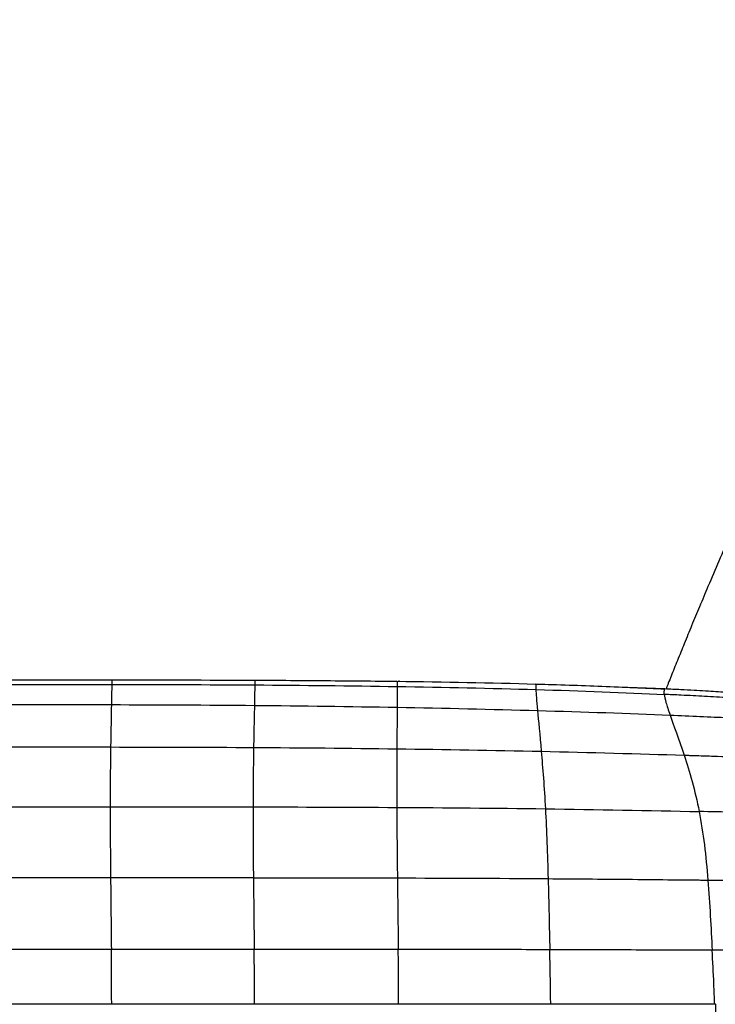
# Paper-space layout '_Right' of a CAD drawing. Header units: millimetres. Extents: x -155 to 619, y 0 to 686.
# Tile 8 of 9: x 330 to 451, y 466 to 637. Entities that reach past the tile are written whole.
import ezdxf

# ---------------------------------------------------------------- set-up
doc = ezdxf.new("R2010")
doc.units = ezdxf.units.MM

psp = doc.layouts.new('_Right')

# ---------------------------------------------------------------- linework, layer by layer
at = {"color": 7, "linetype": 'Continuous', "lineweight": 25}
for p, q in [((395.94, 522.22), (395.73, 522.22)), ((441.96, 520.89), (419.56, 521.75)), ((345.78, 488.12), (320.99, 488.12)), ((370.57, 488.12), (345.78, 488.12)), ((450.75, 466.18), (-6.83, 466.18))]:
    psp.add_line(p, q, dxfattribs=at)
at = {"color": 7, "linetype": 'Continuous', "lineweight": 25, "flags": 128}
for points in [[(345.91, 475.69), (340.74, 475.69), (330.93, 475.69), (329.4, 475.69), (323.26, 475.69), (321.12, 475.69)], [(370.71, 475.69), (366.95, 475.69), (359.45, 475.69), (352.68, 475.69), (345.91, 475.69)], [(450.75, 466.18), (450.75, 465.99), (450.75, 465.44), (450.75, 464.63), (450.75, 463.68), (450.75, 462.72), (450.75, 461.91), (450.75, 461.37), (450.75, 461.18), (450.75, 461.18)]]:
    psp.add_lwpolyline(points, dxfattribs=at)
at = {"color": 7, "linetype": 'Continuous', "lineweight": 25}
for points, knots in [([(502.61, 637.01), (502.61, 637.01), (502.61, 637.02), (502.58, 636.98), (502.5, 636.88), (502.38, 636.72), (502.21, 636.49), (501.98, 636.19), (501.7, 635.82), (501.37, 635.37), (500.97, 634.84), (500.52, 634.22), (500, 633.5), (499.43, 632.72), (498.83, 631.87), (498.2, 630.98), (497.51, 630), (496.76, 628.91), (495.94, 627.71), (494.75, 625.97), (493.09, 623.48), (491.05, 620.33), (488.88, 616.92), (486.59, 613.23), (483.91, 608.78), (480.9, 603.62), (477.61, 597.76), (474.59, 592.18), (471.86, 586.95), (469.44, 582.21), (467.41, 578.11), (465.82, 574.85), (464.66, 572.45), (463.53, 570.06), (462.04, 566.89), (460.07, 562.66), (457.78, 557.63), (455.52, 552.59), (453.4, 547.78), (451.41, 543.2), (449.64, 539.06), (448.07, 535.33), (446.71, 532.05), (445.43, 528.93), (444.39, 526.37), (443.61, 524.44), (443.07, 523.1), (442.59, 521.88), (442.32, 521.2), (442.19, 520.88)], [0, 0, 0, 0, 0.0186034, 0.0710391, 0.1189419, 0.1623778, 0.201458, 0.2363342, 0.2671949, 0.2942945, 0.317953, 0.3384737, 0.3561389, 0.3712178, 0.3825032, 0.3922103, 0.40057, 0.4079082, 0.4146379, 0.4211614, 0.4348173, 0.4506492, 0.4692311, 0.4905669, 0.51438, 0.5491759, 0.5860801, 0.6233132, 0.6503132, 0.6757235, 0.699179, 0.7102706, 0.7211008, 0.7318752, 0.7427697, 0.7653011, 0.7938986, 0.8236419, 0.8535114, 0.8824036, 0.909311, 0.929629, 0.9476748, 0.9632959, 0.9766556, 0.9827303, 0.9886347, 0.9946473, 1, 1, 1, 1]), ([(370.8, 522.41), (374.93, 522.4), (379.07, 522.37), (387.32, 522.31), (391.43, 522.27), (395.51, 522.22)], [0, 0, 0, 0, 0.5, 0.5, 1, 1, 1, 1]), ([(395.51, 522.22), (395.51, 522.22), (395.51, 522.17), (395.52, 521.89), (395.52, 521.66), (395.52, 521.32)], [0, 0, 0, 0, 0.5, 0.5, 1, 1, 1, 1]), ([(419.56, 521.75), (423.47, 521.64), (427.32, 521.51), (432.95, 521.3), (434.8, 521.22), (437.52, 521.1), (438.42, 521.06), (439.76, 521), (440.2, 520.98), (441.09, 520.94), (441.53, 520.91), (441.96, 520.89)], [0, 0, 0, 0, 0.5, 0.5, 0.75, 0.75, 0.875, 0.875, 0.9375, 0.9375, 1, 1, 1, 1]), ([(441.89, 519.95), (441.88, 520.1), (441.87, 520.23), (441.88, 520.45), (441.89, 520.54), (441.91, 520.69), (441.93, 520.75), (441.95, 520.84), (441.96, 520.86), (441.96, 520.88)], [0, 0, 0, 0, 0.25, 0.25, 0.5, 0.5, 0.75, 0.75, 1, 1, 1, 1]), ([(441.89, 519.95), (441.93, 519.6), (442.02, 519.14), (442.35, 517.96), (442.58, 517.24), (442.89, 516.36)], [0, 0, 0, 0, 0.5, 0.5, 1, 1, 1, 1]), ([(457.05, 519.09), (456.79, 519.11), (456.27, 519.14), (455.47, 519.2), (454.66, 519.25), (453.82, 519.31), (452.59, 519.38), (450.95, 519.48), (448.92, 519.59), (446.86, 519.7), (445.01, 519.8), (443.35, 519.88), (442.38, 519.93), (441.89, 519.95)], [0, 0, 0, 0, 0.051198, 0.103775, 0.157702, 0.212945, 0.269473, 0.401227, 0.538896, 0.671433, 0.808325, 0.903304, 1, 1, 1, 1]), ([(447.54, 520.6), (447.4, 520.61), (447.25, 520.62), (447.1, 520.62), (446.33, 520.67), (445.55, 520.71), (444.77, 520.75), (443.84, 520.8), (442.9, 520.85), (441.96, 520.89)], [-0.000438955, -0.000438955, -0.000438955, -0.000438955, 0, 0, 0, 0.002332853, 0.002332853, 0.002332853, 0.005148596, 0.005148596, 0.005148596, 0.005148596]), ([(460.57, 519.7), (460.13, 519.74), (459.26, 519.81), (457.96, 519.92), (456.5, 520.03), (454.86, 520.15), (452.48, 520.31), (450.04, 520.46), (448.21, 520.56), (447.54, 520.6)], [0, 0, 0, 0, 0.10181, 0.200916, 0.298283, 0.43817, 0.578187, 0.846943, 1, 1, 1, 1]), ([(370.75, 518.04), (370.73, 517.14), (370.71, 516.06), (370.65, 513.61), (370.63, 512.23), (370.6, 510.74)], [0, 0, 0, 0, 0.5, 0.5, 1, 1, 1, 1]), ([(442.89, 516.36), (446.45, 516.21), (449.83, 516.06), (456.05, 515.77), (458.91, 515.62), (461.43, 515.47)], [0, 0, 0, 0, 0.5, 0.5, 1, 1, 1, 1]), ([(345.79, 510.82), (345.76, 509.32), (345.74, 507.69), (345.71, 504.23), (345.7, 502.39), (345.7, 500.45)], [0, 0, 0, 0, 0.5, 0.5, 1, 1, 1, 1]), ([(370.6, 510.74), (370.58, 509.24), (370.55, 507.63), (370.52, 504.18), (370.5, 502.36), (370.5, 500.43)], [0, 0, 0, 0, 0.5, 0.5, 1, 1, 1, 1]), ([(395.46, 510.51), (395.45, 509.04), (395.45, 507.45), (395.44, 504.06), (395.44, 502.26), (395.45, 500.34)], [0, 0, 0, 0, 0.5, 0.5, 1, 1, 1, 1]), ([(420.53, 510.07), (420.66, 508.63), (420.78, 507.07), (421.03, 503.75), (421.15, 501.98), (421.25, 500.1)], [0, 0, 0, 0, 0.5, 0.5, 1, 1, 1, 1]), ([(445.34, 509.4), (445.81, 507.99), (446.28, 506.46), (447.17, 503.2), (447.59, 501.47), (447.94, 499.62)], [0, 0, 0, 0, 0.5, 0.5, 1, 1, 1, 1]), ([(445.34, 509.4), (445.59, 509.39), (445.83, 509.39), (446.33, 509.37), (447.06, 509.35), (448.76, 509.29), (450.2, 509.25), (453.04, 509.15), (454.88, 509.09), (460.24, 508.89), (463.58, 508.76), (466.62, 508.64)], [0, 0, 0, 0, 0.03125, 0.03125, 0.0625, 0.125, 0.25, 0.25, 0.5, 0.5, 1, 1, 1, 1]), ([(345.7, 500.45), (345.7, 498.51), (345.71, 496.49), (345.74, 492.36), (345.76, 490.24), (345.78, 488.12)], [0, 0, 0, 0, 0.5, 0.5, 1, 1, 1, 1]), ([(370.5, 500.43), (370.5, 498.5), (370.51, 496.48), (370.53, 492.35), (370.55, 490.24), (370.57, 488.12)], [0, 0, 0, 0, 0.5, 0.5, 1, 1, 1, 1]), ([(395.45, 500.34), (395.46, 498.43), (395.48, 496.43), (395.52, 492.32), (395.54, 490.22), (395.56, 488.1)], [0, 0, 0, 0, 0.5, 0.5, 1, 1, 1, 1]), ([(421.25, 500.1), (421.35, 498.21), (421.44, 496.24), (421.6, 492.17), (421.66, 490.08), (421.72, 487.98)], [0, 0, 0, 0, 0.5, 0.5, 1, 1, 1, 1]), ([(447.94, 499.62), (448.3, 497.78), (448.59, 495.84), (449.09, 491.85), (449.29, 489.8), (449.45, 487.73)], [0, 0, 0, 0, 0.5, 0.5, 1, 1, 1, 1]), ([(472.16, 499.07), (471.16, 499.1), (470.16, 499.12), (468.16, 499.17), (467.15, 499.19), (464.13, 499.26), (462.11, 499.31), (458.07, 499.4), (456.05, 499.45), (452, 499.54), (449.97, 499.58), (447.94, 499.62)], [0, 0, 0, 0, 0.125, 0.125, 0.25, 0.25, 0.5, 0.5, 0.75, 0.75, 1, 1, 1, 1]), ([(345.78, 488.12), (345.8, 486), (345.83, 483.87), (345.87, 479.7), (345.9, 477.66), (345.91, 475.69)], [0, 0, 0, 0, 0.5, 0.5, 1, 1, 1, 1]), ([(370.57, 488.12), (370.6, 486), (370.62, 483.87), (370.67, 479.7), (370.69, 477.66), (370.71, 475.69)], [0, 0, 0, 0, 0.5, 0.5, 1, 1, 1, 1]), ([(370.57, 488.12), (374.71, 488.12), (378.84, 488.12), (387.15, 488.11), (391.34, 488.11), (395.56, 488.1)], [0, 0, 0, 0, 0.5, 0.5, 1, 1, 1, 1]), ([(395.56, 488.1), (395.59, 485.98), (395.62, 483.86), (395.67, 479.7), (395.69, 477.65), (395.71, 475.69)], [0, 0, 0, 0, 0.5, 0.5, 1, 1, 1, 1]), ([(421.72, 487.98), (421.78, 485.88), (421.83, 483.78), (421.93, 479.63), (421.97, 477.6), (422.01, 475.64)], [0, 0, 0, 0, 0.5, 0.5, 1, 1, 1, 1]), ([(421.72, 487.98), (426.24, 487.95), (430.87, 487.91), (437.85, 487.85), (440.18, 487.82), (443.66, 487.79), (445.41, 487.77), (447.43, 487.75), (448.44, 487.74), (448.88, 487.74), (449.17, 487.73), (449.31, 487.73), (449.45, 487.73)], [0, 0, 0, 0, 0.5, 0.5, 0.75, 0.75, 0.875, 0.9375, 0.96875, 0.984375, 0.984375, 1, 1, 1, 1]), ([(449.45, 487.73), (449.62, 485.66), (449.76, 483.59), (450, 479.5), (450.1, 477.49), (450.2, 475.55)], [0, 0, 0, 0, 0.5, 0.5, 1, 1, 1, 1]), ([(345.97, 466.18), (345.96, 467.37), (345.95, 470.61), (345.93, 473.73), (345.91, 475.69)], [0, 0, 0, 0, 0.370101, 1, 1, 1, 1]), ([(395.71, 475.69), (393.51, 475.69), (391.3, 475.69), (389.1, 475.69), (387.99, 475.69), (386.89, 475.69), (385.79, 475.69), (384.68, 475.69), (383.58, 475.69), (382.48, 475.69), (381.38, 475.69), (380.27, 475.69), (379.17, 475.69), (378.07, 475.69), (376.96, 475.69), (375.86, 475.69), (374.14, 475.69), (372.42, 475.69), (370.71, 475.69)], [0, 0, 0, 0, 0.00661775, 0.00661775, 0.00661775, 0.00992663, 0.00992663, 0.00992663, 0.0132355, 0.0132355, 0.0132355, 0.01654438, 0.01654438, 0.01654438, 0.01985325, 0.01985325, 0.01985325, 0.02500794, 0.02500794, 0.02500794, 0.02500794]), ([(370.76, 466.18), (370.76, 467.38), (370.75, 470.61), (370.72, 473.73), (370.71, 475.69)], [0, 0, 0, 0, 0.370189, 1, 1, 1, 1]), ([(422.01, 475.64), (417.63, 475.66), (413.25, 475.67), (408.86, 475.67), (407.77, 475.67), (406.67, 475.68), (405.58, 475.68), (404.48, 475.68), (403.38, 475.68), (402.29, 475.68), (400.1, 475.68), (397.91, 475.68), (395.71, 475.69)], [0, 0, 0, 0, 0.01314826, 0.01314826, 0.01314826, 0.01643533, 0.01643533, 0.01643533, 0.01972239, 0.01972239, 0.01972239, 0.02629653, 0.02629653, 0.02629653, 0.02629653]), ([(395.78, 466.18), (395.78, 467.37), (395.76, 470.61), (395.73, 473.72), (395.71, 475.69)], [0, 0, 0, 0, 0.370228, 1, 1, 1, 1]), ([(450.2, 475.55), (445.5, 475.57), (440.81, 475.58), (431.41, 475.62), (426.71, 475.63), (422.01, 475.64)], [0, 0, 0, 0, 0.5, 0.5, 1, 1, 1, 1]), ([(422.18, 466.18), (422.16, 467.37), (422.11, 470.59), (422.05, 473.69), (422.01, 475.64)], [0, 0, 0, 0, 0.369883, 1, 1, 1, 1]), ([(477.77, 475.52), (473.41, 475.51), (468.89, 475.51), (459.65, 475.53), (454.94, 475.54), (450.2, 475.55)], [0, 0, 0, 0, 0.5, 0.5, 1, 1, 1, 1]), ([(450.64, 466.18), (450.59, 467.35), (450.47, 470.55), (450.3, 473.62), (450.2, 475.55)], [0, 0, 0, 0, 0.368856, 1, 1, 1, 1])]:
    psp.add_open_spline(points, degree=3, knots=knots, dxfattribs=at)
for points in [[(321.18, 521.69), (329.45, 521.69), (337.71, 521.69), (345.98, 521.68)], [(321.19, 522.49), (329.45, 522.49), (337.72, 522.49), (345.99, 522.48)], [(345.98, 521.68), (345.97, 521.06), (345.96, 519.98), (345.92, 518.17)], [(345.99, 522.48), (345.99, 522.48), (345.99, 522.3), (345.98, 521.68)], [(345.98, 521.68), (354.25, 521.67), (362.52, 521.64), (370.8, 521.59)], [(345.99, 522.48), (354.26, 522.47), (362.53, 522.45), (370.8, 522.41)], [(370.8, 521.59), (370.8, 520.94), (370.78, 519.85), (370.75, 518.04)], [(370.8, 522.41), (370.8, 522.41), (370.8, 522.23), (370.8, 521.59)], [(370.8, 521.59), (379.08, 521.53), (387.35, 521.45), (395.52, 521.32)], [(395.51, 522.22), (403.68, 522.12), (411.73, 521.98), (419.56, 521.75)], [(395.52, 521.32), (395.53, 520.65), (395.53, 519.52), (395.52, 517.71)], [(395.52, 521.32), (403.69, 521.2), (411.76, 521.03), (419.6, 520.79)], [(419.56, 521.75), (419.56, 521.75), (419.56, 521.5), (419.6, 520.79)], [(419.6, 520.79), (419.64, 520.09), (419.72, 518.94), (419.88, 517.15)], [(419.6, 520.79), (427.44, 520.56), (435.06, 520.27), (441.89, 519.95)], [(441.96, 520.88), (441.97, 520.89), (441.97, 520.89), (441.96, 520.89)], [(321.12, 518.19), (329.38, 518.19), (337.65, 518.19), (345.92, 518.17)], [(345.92, 518.17), (345.89, 516.36), (345.83, 513.84), (345.79, 510.82)], [(345.92, 518.17), (354.19, 518.15), (362.47, 518.12), (370.75, 518.04)], [(370.75, 518.04), (379.03, 517.97), (387.31, 517.86), (395.52, 517.71)], [(395.52, 517.71), (395.51, 515.91), (395.48, 513.45), (395.46, 510.51)], [(395.52, 517.71), (403.73, 517.57), (411.87, 517.38), (419.88, 517.15)], [(419.88, 517.15), (420.04, 515.36), (420.28, 512.95), (420.53, 510.07)], [(419.88, 517.15), (427.89, 516.92), (435.76, 516.65), (442.89, 516.36)], [(442.89, 516.36), (443.5, 514.6), (444.41, 512.23), (445.34, 509.4)], [(320.99, 510.84), (325.12, 510.84), (333.38, 510.84), (341.65, 510.83), (345.79, 510.82)], [(345.79, 510.82), (354.06, 510.81), (362.33, 510.79), (370.6, 510.74)], [(370.6, 510.74), (378.88, 510.69), (387.15, 510.62), (395.46, 510.51)], [(395.46, 510.51), (403.77, 510.4), (412.12, 510.26), (420.53, 510.07)], [(420.53, 510.07), (428.94, 509.88), (437.44, 509.65), (445.34, 509.4)], [(320.91, 500.45), (329.17, 500.45), (337.44, 500.46), (345.7, 500.45)], [(345.7, 500.45), (353.97, 500.45), (362.23, 500.44), (370.5, 500.43)], [(370.5, 500.43), (378.77, 500.41), (387.04, 500.39), (395.45, 500.34)], [(395.45, 500.34), (403.86, 500.3), (412.42, 500.22), (421.25, 500.1)], [(421.25, 500.1), (430.08, 499.98), (439.22, 499.81), (447.94, 499.62)], [(395.56, 488.1), (404.03, 488.08), (412.68, 488.05), (421.72, 487.98)], [(449.45, 487.73), (458.68, 487.64), (467.66, 487.55), (475.78, 487.51)]]:
    psp.add_open_spline(points, degree=3, dxfattribs=at)

doc.saveas('drawing.dxf')
